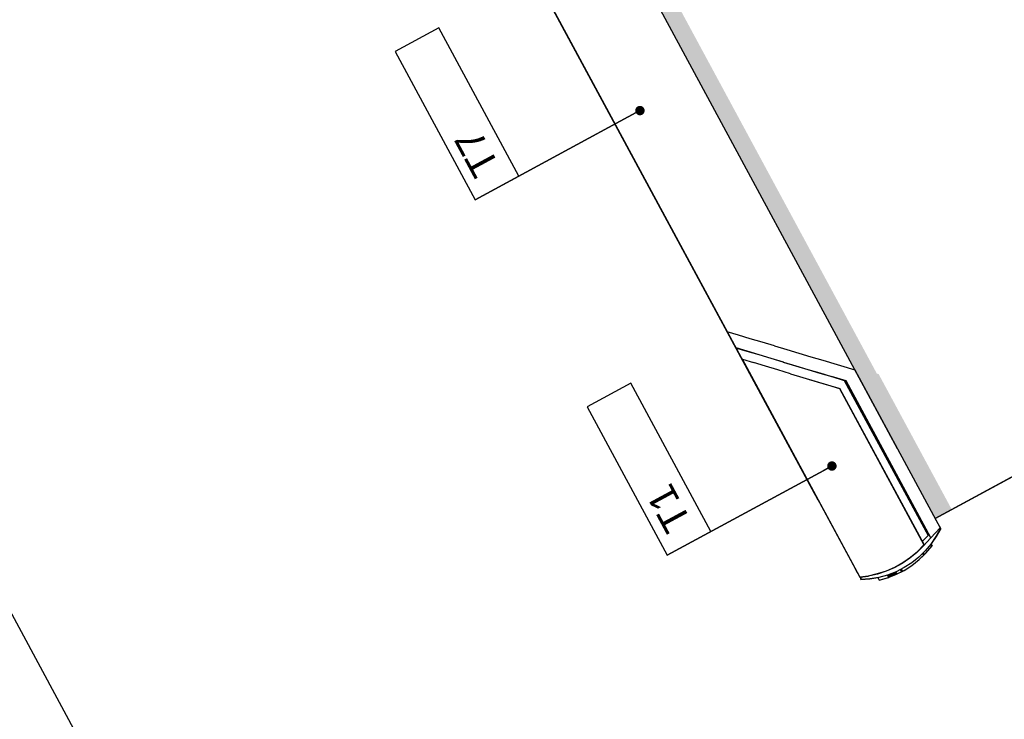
# Model space of a CAD drawing. Header units: millimetres. Extents: x -667476 to -405070, y -32043 to 330643.
# Tile 26 of 55: x -473749 to -468531, y 52001 to 55707. Entities that reach past the tile are written whole.
import ezdxf

# ---------------------------------------------------------------- set-up
doc = ezdxf.new("R2010")
doc.units = ezdxf.units.MM
doc.header["$LTSCALE"] = 10
for name, color, linetype in [('05-grafika', 251, 'Continuous'), ('05-tekst', 1, 'Continuous'), ('05-wymiary', 3, 'Continuous'), ('06-elewacja cienka', 250, 'Continuous'), ('06-elewacja cień', 254, 'Continuous'), ('06-elewacja gruba', 7, 'Continuous')]:
    doc.layers.add(name, color=color, linetype=linetype)
doc.styles.add('1-100', font='arial.ttf', dxfattribs={"height": 200})
doc.styles.add('1-50', font='arial.ttf', dxfattribs={"height": 100})
doc.styles.get("Standard").update_dxf_attribs({"font": 'arial.ttf'})
doc.dimstyles.new('1-100', dxfattribs={"dimtxt": 140, "dimasz": 100, "dimexe": 100, "dimexo": 300, "dimgap": 30, "dimtad": 1, "dimdec": 0, "dimlfac": 0.1, "dimtxsty": 'Standard', "dimblk": 'ARCHTICK', "dimcen": 0.09, "dimdle": 100, "dimclre": 252, "dimadec": 0, "dimazin": 0, "dimtfac": 1, "dimtdec": 0, "dimtmove": 0, "dimatfit": 3, "dimfxl": 1, "dimfxlon": 1, "dimarcsym": 0})
doc.dimstyles.new('1-50', dxfattribs={"dimtxt": 100, "dimasz": 50, "dimexe": 100, "dimexo": 75, "dimgap": 30, "dimtad": 1, "dimdec": 0, "dimlfac": 0.1, "dimtxsty": 'Standard', "dimblk": 'ARCHTICK', "dimcen": 250, "dimdle": 30, "dimclre": 252, "dimadec": 0, "dimazin": 0, "dimtfac": 1, "dimtdec": 0, "dimtmove": 0, "dimatfit": 3, "dimfxl": 50, "dimfxlon": 1, "dimarcsym": 0})

# ---------------------------------------------------------------- blocks, each defined once
blk = doc.blocks.new('_ArchTick')
at = {"color": 0, "linetype": 'ByBlock', "const_width": 0.15}
blk.add_lwpolyline([(-0.5, -0.5), (0.5, 0.5)], dxfattribs=at)
blk = doc.blocks.new('sciana1')
at = {"layer": '05-grafika'}
blk.add_lwpolyline([(595.5, 0), (0, 0), (0, -175.4), (595.5, -175.4)], close=True, dxfattribs=at)
at = {"layer": '05-tekst', "style": '1-50', "flags": 12}
blk.add_attdef('NAZWA_PRZEGRODY', (40.6, -133.4), '', height=100, dxfattribs=at)
blk = doc.blocks.new('*D688')
at = {"layer": '05-wymiary', "color": 0, "lineweight": -2, "transparency": 16777216}
blk.add_line((-477031.3, 57666.6), (-473308.5, 50778.2), dxfattribs=at)
at = {"layer": '05-wymiary', "color": 252, "lineweight": -2, "transparency": 16777216}
for p, q in [((-476982.8, 57579.1), (-477071.7, 57531.1)), ((-473355.1, 50866.7), (-473444, 50818.6))]:
    blk.add_line(p, q, dxfattribs=at)
at = {"layer": 'Defpoints', "color": 0, "transparency": 16777216}
for p in [(-475851.7, 58190.4), (-472224, 51478), (-473356, 50866.2)]:
    blk.add_point(p, dxfattribs=at)
at = {"layer": '05-wymiary', "color": 0, "lineweight": -2, "transparency": 16777216, "xscale": 100, "yscale": 100, "zscale": 100}
for p, rotation in [((-476983.7, 57578.6), 118.3889074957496), ((-473356, 50866.2), 298.3889074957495)]:
    blk.add_blockref('_ArchTick', p, dxfattribs=dict(at, rotation=rotation))
at = {"layer": '05-wymiary', "color": 0, "transparency": 16777216, "insert": (-475080.5, 54270.7), "char_height": 140, "attachment_point": 5, "rotation": 298.3889}
blk.add_mtext('763', dxfattribs=at)
blk = doc.blocks.new('*D690')
at = {"layer": '05-wymiary', "color": 0, "lineweight": -2, "transparency": 16777216}
blk.add_line((-476748.7, 58029.6), (-472850, 50815.7), dxfattribs=at)
at = {"layer": '05-wymiary', "color": 252, "lineweight": -2, "transparency": 16777216}
for p, q in [((-476702.1, 57941.1), (-476613.2, 57989.1)), ((-472898.4, 50903.2), (-472809.6, 50951.2))]:
    blk.add_line(p, q, dxfattribs=at)
at = {"layer": 'Defpoints', "color": 0, "transparency": 16777216}
for p in [(-478975.9, 56712.2), (-472897.6, 50903.7), (-475172.3, 49674.3)]:
    blk.add_point(p, dxfattribs=at)
at = {"layer": '05-wymiary', "color": 0, "lineweight": -2, "transparency": 16777216, "xscale": 100, "yscale": 100, "zscale": 100}
for p, rotation in [((-476701.2, 57941.6), 118.3889074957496), ((-472897.6, 50903.7), 298.3889074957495)]:
    blk.add_blockref('_ArchTick', p, dxfattribs=dict(at, rotation=rotation))
at = {"layer": '05-wymiary', "color": 0, "transparency": 16777216, "insert": (-474710.1, 54470.9), "char_height": 140, "attachment_point": 5, "rotation": 298.3889}
blk.add_mtext('800', dxfattribs=at)

msp = doc.modelspace()

# ---------------------------------------------------------------- hatches: boundary and pattern name
at = {"layer": '06-elewacja cień'}
h = msp.add_hatch(color=256, dxfattribs=at)
h.dxf.hatch_style = 1
h.paths.add_polyline_path([(-472700.9, 60103), (-470251.8, 55571.4), (-468897.5, 53065.5), (-468809.5, 53113), (-469196.8, 53829.6), (-469206.4, 53832.5), (-471271.2, 57653.1), (-472230.7, 59428.5), (-472227.9, 59438.1), (-472612.9, 60150.5)])

# ---------------------------------------------------------------- linework, layer by layer
at = {"layer": '06-elewacja cienka'}
for p, q in [((-469517.8, 53161.6), (-473145.5, 59874)), ((-469097, 53434.5), (-470984.7, 56927.5)), ((-469536.8, 53196.8), (-471424.6, 56689.8)), ((-465000.2, 55171.7), (-468897.5, 53065.5)), ((-469939.8, 54036.2), (-469999.3, 54053.9)), ((-469953, 53968.3), (-469999.3, 54053.9)), ((-469877.3, 54017.5), (-469939.8, 54036.2)), ((-469813.5, 53998.5), (-469877.3, 54017.5)), ((-469893.4, 53950.1), (-469953.5, 53968)), ((-469893.6, 53950.6), (-469953, 53968.3)), ((-469748.8, 53979.2), (-469813.5, 53998.5)), ((-469748.8, 53979.2), (-469683.9, 53959.8)), ((-469683.9, 53959.8), (-469619.3, 53940.5)), ((-469918.7, 53908.2), (-469860.1, 53890.6)), ((-469295.9, 52755.8), (-469918.7, 53908.2)), ((-469831, 53931.9), (-469893.6, 53950.6)), ((-469830.8, 53931.4), (-469893.4, 53950.1)), ((-469767.2, 53912.9), (-469831, 53931.9)), ((-469766.8, 53912.3), (-469830.8, 53931.4)), ((-469702.5, 53893.6), (-469767.2, 53912.9)), ((-469701.9, 53893), (-469766.8, 53912.3)), ((-469619.3, 53940.5), (-469555.6, 53921.5)), ((-469555.6, 53921.5), (-469493.2, 53902.9)), ((-469796.2, 53871.5), (-469860.1, 53890.6)), ((-469731, 53851.9), (-469796.2, 53871.5)), ((-469702.5, 53893.6), (-469637.6, 53874.2)), ((-469701.9, 53893), (-469636.7, 53873.5)), ((-469637.6, 53874.2), (-469573, 53854.9)), ((-469636.7, 53873.5), (-469571.9, 53854.2)), ((-469573, 53854.9), (-469509.3, 53835.9)), ((-469493.2, 53902.9), (-469322.6, 53852)), ((-469664.9, 53832.1), (-469731, 53851.9)), ((-469664.9, 53832.1), (-469598.7, 53812.2)), ((-469598.7, 53812.2), (-469532.8, 53792.4)), ((-469571.9, 53854.2), (-469508.1, 53835.2)), ((-469565.1, 53802.1), (-469539.7, 53794.5)), ((-469509.3, 53835.9), (-469447, 53817.3)), ((-469508.1, 53835.2), (-469445.8, 53816.6)), ((-469369.6, 53794.2), (-469447, 53817.3)), ((-469445.8, 53816.6), (-469379.3, 53796.7)), ((-469322.6, 53852), (-468870.6, 53015.7)), ((-469539.7, 53794.5), (-469475.8, 53775.5)), ((-469532.8, 53792.4), (-469467.9, 53773)), ((-469475.8, 53775.5), (-469413.5, 53756.9)), ((-469467.9, 53773), (-469404.5, 53754)), ((-469413.5, 53756.9), (-469402.8, 53753.7)), ((-469404.5, 53754), (-469402.5, 53753.3)), ((-469404.5, 53754), (-468957, 52925.9)), ((-469402.6, 53753.4), (-469402.8, 53753.7)), ((-468955.8, 52927), (-469402.5, 53753.3)), ((-469379.3, 53796.7), (-469370.5, 53794.1)), ((-469379.3, 53796.7), (-468935, 52974.6)), ((-469370.5, 53794.1), (-468930.3, 52979.6)), ((-468920, 52962.4), (-469369.6, 53794.2)), ((-468965.4, 52944.6), (-468935, 52974.6)), ((-468934.5, 52989.2), (-468935.3, 52988.8)), ((-468935, 52974.6), (-468930.3, 52979.6)), ((-468920, 52962.4), (-468870.6, 53015.7)), ((-468891.5, 52969.6), (-468918.8, 52930.2)), ((-468868.3, 53011.5), (-468891.5, 52969.6)), ((-468961, 52918.2), (-468995.2, 52884.6)), ((-468991.3, 52891.1), (-468957, 52925.9)), ((-468920, 52962.4), (-468961, 52918.2)), ((-468957, 52925.9), (-468955.8, 52927)), ((-468918.8, 52930.2), (-468949.9, 52893.7)), ((-468947, 52881.3), (-468915.1, 52918.8)), ((-468913.9, 52920.5), (-468919, 52930)), ((-468918.7, 52930.4), (-468913.6, 52921)), ((-468995.2, 52884.6), (-469032.3, 52854.3)), ((-469028.7, 52859.7), (-468991.3, 52891.1)), ((-468949.9, 52893.7), (-468984.3, 52860.4)), ((-468958.3, 52870.4), (-468982.4, 52847.2)), ((-468958.3, 52870.4), (-468963.7, 52880.4)), ((-468956.2, 52872.4), (-468961.6, 52882.3)), ((-468954.7, 52873.9), (-468960.1, 52883.8)), ((-468954.2, 52874.4), (-468959.6, 52884.3)), ((-468956.2, 52872.4), (-468958.3, 52870.4)), ((-468954.7, 52873.9), (-468956.2, 52872.4)), ((-468954.2, 52874.4), (-468954.7, 52873.9)), ((-468954.2, 52874.4), (-468947, 52881.3)), ((-469332.9, 52819.4), (-469313.8, 52784.2)), ((-469072, 52827.6), (-469114, 52804.6)), ((-469111.5, 52808.1), (-469068.9, 52831.9)), ((-469032.3, 52854.3), (-469072, 52827.6)), ((-469068.9, 52831.9), (-469028.7, 52859.7)), ((-469062.4, 52790.2), (-469020.9, 52816.7)), ((-469022, 52830.7), (-469062.3, 52804.9)), ((-468984.3, 52860.4), (-469022, 52830.7)), ((-469020.9, 52816.7), (-468982.4, 52847.2)), ((-469311.8, 52785.3), (-469313.8, 52784.2)), ((-469313.8, 52784.2), (-469313.7, 52784.3)), ((-469313.7, 52784.3), (-469308.1, 52773.9)), ((-469313.7, 52784.3), (-469308.1, 52773.9)), ((-469308.1, 52773.9), (-469305.8, 52774.1)), ((-469308.1, 52773.9), (-469307.5, 52773.9)), ((-469307.5, 52773.9), (-469297.8, 52756)), ((-469307.5, 52773.9), (-469296.7, 52753.9)), ((-469296.7, 52753.9), (-469250.2, 52760.1)), ((-469295.9, 52755.8), (-469250.1, 52761.9)), ((-469203.5, 52770.7), (-469250.2, 52760.1)), ((-469250.1, 52761.9), (-469202.5, 52773)), ((-469157.9, 52785.6), (-469203.5, 52770.7)), ((-469202.5, 52773), (-469156.2, 52788.4)), ((-469149.7, 52765.8), (-469195.8, 52752.9)), ((-469114, 52804.6), (-469157.9, 52785.6)), ((-469156.2, 52788.4), (-469111.5, 52808.1)), ((-469143.4, 52753.4), (-469150.1, 52765.7)), ((-469105, 52783.2), (-469149.7, 52765.8)), ((-469142.7, 52753.7), (-469149.3, 52766)), ((-469140.6, 52754.6), (-469147.2, 52766.8)), ((-469137, 52755.9), (-469143.6, 52768.2)), ((-469132.4, 52757.7), (-469139, 52770)), ((-469127.2, 52759.8), (-469133.8, 52772)), ((-469127.2, 52759.8), (-469132.4, 52757.7)), ((-469121.4, 52762), (-469128, 52774.3)), ((-469121.4, 52762), (-469127.2, 52759.8)), ((-469115.6, 52764.3), (-469122.3, 52776.5)), ((-469115.6, 52764.3), (-469121.4, 52762)), ((-469110.4, 52766.3), (-469117.1, 52778.5)), ((-469110.4, 52766.3), (-469115.6, 52764.3)), ((-469105.9, 52768.1), (-469112.4, 52780.3)), ((-469106.2, 52768), (-469110.4, 52766.3)), ((-469102.4, 52769.9), (-469108.8, 52781.7)), ((-469100.4, 52770.9), (-469106.7, 52782.6)), ((-469105.9, 52768.1), (-469106.2, 52768)), ((-469099.7, 52771.3), (-469105.9, 52782.9)), ((-469102.4, 52769.9), (-469105.9, 52768.1)), ((-469062.3, 52804.9), (-469105, 52783.2)), ((-469100.4, 52770.9), (-469102.4, 52769.9)), ((-469099.7, 52771.3), (-469100.4, 52770.9)), ((-469099.7, 52771.3), (-469074.2, 52784.2)), ((-469074.2, 52784.2), (-469080.4, 52795.7)), ((-469073.5, 52784.6), (-469079.7, 52796.1)), ((-469071.5, 52785.6), (-469077.7, 52797.1)), ((-469070, 52786.3), (-469076.2, 52797.8)), ((-469073.5, 52784.6), (-469074.2, 52784.2)), ((-469071.5, 52785.6), (-469073.5, 52784.6)), ((-469070, 52786.3), (-469071.5, 52785.6)), ((-469062.4, 52790.2), (-469070, 52786.3)), ((-469297.8, 52756), (-469296.7, 52753.9)), ((-469290.8, 52741.1), (-469291.3, 52754.6)), ((-469243, 52744.7), (-469290.8, 52741.1)), ((-469195.8, 52752.9), (-469243, 52744.7)), ((-469201.4, 52752), (-469194, 52738.4)), ((-469194, 52738.4), (-469152, 52750.1)), ((-469152, 52750.1), (-469143.4, 52753.4)), ((-469142.7, 52753.7), (-469143.4, 52753.4)), ((-469140.6, 52754.6), (-469142.7, 52753.7)), ((-469137, 52755.9), (-469140.6, 52754.6)), ((-469132.4, 52757.7), (-469137, 52755.9))]:
    msp.add_line(p, q, dxfattribs=at)
at = {"layer": '06-elewacja gruba'}
msp.add_lwpolyline([(-473180.5, 59940.2), (-469297.3, 52754.9), (-469291.3, 52754.6), (-469290.8, 52741.1), (-469243, 52744.7), (-469201.4, 52752), (-469194, 52738.4), (-469149.5, 52750.8), (-469106.2, 52768), (-469062.4, 52790.2), (-469020.9, 52816.7), (-468982.4, 52847.2), (-468947, 52881.3), (-468913.6, 52921), (-468919, 52930), (-468891.5, 52969.6), (-468868.3, 53011.5), (-468897.5, 53065.5), (-465000.2, 55171.7)], dxfattribs=at)

# ---------------------------------------------------------------- block references
at = {"layer": '05-tekst'}
ref = msp.add_blockref('sciana1', (-471335.6, 54753.8), dxfattribs=dict(at, xscale=1.5, yscale=1.5, zscale=1.5, rotation=118.388907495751))
ref.add_attrib('NAZWA_PRZEGRODY', 'T7', (-471202.8, 54929.1), dxfattribs={"height": 150, "rotation": 118.3889, "style": '1-100'})
ref = msp.add_blockref('sciana1', (-470318, 52871), dxfattribs=dict(at, xscale=1.5, yscale=1.5, zscale=1.5, rotation=118.388907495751))
ref.add_attrib('NAZWA_PRZEGRODY', 'T1', (-470185.2, 53046.3), dxfattribs={"height": 150, "rotation": 118.3889, "style": '1-100'})

# ---------------------------------------------------------------- dimensions: what is measured, and where the dimension line sits
at = {"layer": '05-wymiary'}
dim = msp.add_linear_dim(base=(-473356, 50866.2), p1=(-475851.7, 58190.4), p2=(-472224, 51478), angle=298.3889, dimstyle='1-100', override={"dimtmove": 1}, dxfattribs=at)
dim.commit()
dim.dimension.update_dxf_attribs({"geometry": '*D688', "text_midpoint": (-475080.5, 54270.7)})
dim = msp.add_linear_dim(base=(-472897.6, 50903.7), p1=(-478975.9, 56712.2), p2=(-475172.3, 49674.3), angle=298.3889, dimstyle='1-100', dxfattribs=at)
dim.commit()
dim.dimension.update_dxf_attribs({"geometry": '*D690', "text_midpoint": (-474710.1, 54470.9)})

# ---------------------------------------------------------------- leaders
at = {"layer": '05-grafika'}
for points in [[(-470462.2, 55225.8), (-471335.6, 54753.8), (-470462.2, 55225.8)], [(-469444.6, 53343.1), (-470318, 52871), (-469444.6, 53343.1)]]:
    msp.add_leader(points, dimstyle='1-50', override={"dimtad": 0, "dimldrblk": 'Dot'}, dxfattribs=at)

doc.saveas('drawing.dxf')
